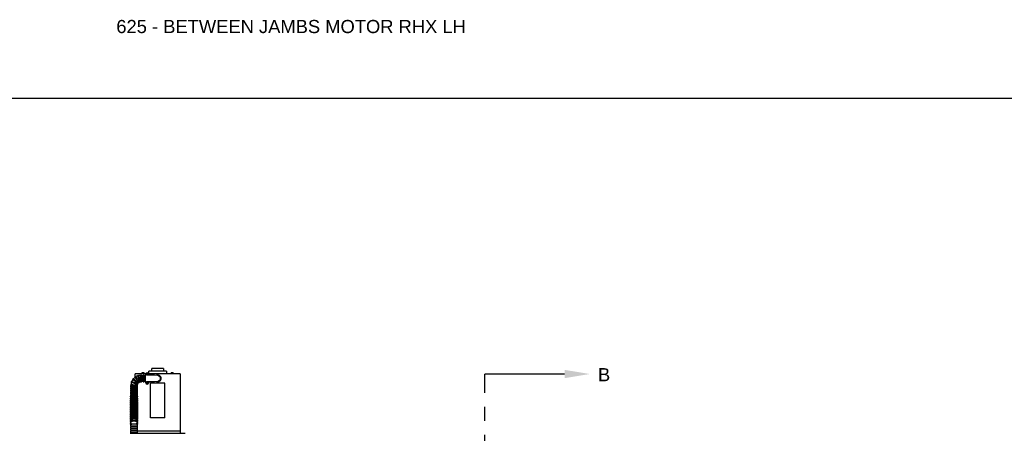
# Model space of a CAD drawing. Header units: inches. Extents: x 169.6 to 213.7, y 195.1 to 247.7.
# Tile 9 of 48: x 176.1 to 183.1, y 205.4 to 208.4. Entities that reach past the tile are written whole.
import ezdxf
from ezdxf import colors
from ezdxf.entities.mleader import LeaderData, LeaderLine
from ezdxf.math import Vec2, Vec3

# ---------------------------------------------------------------- set-up
doc = ezdxf.new("R2010")
doc.units = ezdxf.units.IN
doc.header["$LTSCALE"] = 0.25
doc.header["$MEASUREMENT"] = 0
doc.linetypes.add('CENTER', pattern=[2, 1.25, -0.25, 0.25, -0.25])
for name, color, linetype in [('ANNOTATIONS', 1, 'Continuous'), ('RHX LH F.O.H.', 7, 'Continuous'), ('SECTION CUTS', 6, 'CENTER')]:
    doc.layers.add(name, color=color, linetype=linetype)
doc.styles.add('ARIAL', font='arial.ttf', dxfattribs={"height": 0.09375})
doc.styles.get("Standard").update_dxf_attribs({"font": 'romans.shx'})

msp = doc.modelspace()

# ---------------------------------------------------------------- linework, layer by layer
at = {"layer": 'defpoints'}
msp.add_lwpolyline([(189.05875, 195.07023), (169.58887, 195.07023), (169.58887, 207.80534), (189.05875, 207.80534)], close=True, dxfattribs=at)
at = {"layer": 'RHX LH F.O.H.', "linetype": 'Continuous'}
for p, q in [((177.13048, 205.85808), (177.00248, 205.85808)), ((177.10883, 205.87808), (177.02413, 205.87808)), ((176.88922, 205.79938), (176.88928, 205.79934)), ((176.97997, 205.83908), (176.90473, 205.83908)), ((176.94615, 205.82876), (176.94615, 205.82951)), ((176.97297, 205.84063), (176.95227, 205.84063)), ((176.9524, 205.82951), (176.9524, 205.78576)), ((176.95413, 205.84063), (176.95413, 205.84606)), ((176.95443, 205.84063), (176.95443, 205.84606)), ((176.97011, 205.84663), (176.95512, 205.84663)), ((176.96049, 205.84063), (176.96049, 205.84606)), ((176.96148, 205.84606), (176.96049, 205.84606)), ((176.96148, 205.84606), (176.96148, 205.84063)), ((176.96178, 205.78576), (176.96178, 205.82951)), ((176.96326, 205.84637), (176.96326, 205.84263)), ((176.96615, 205.84263), (176.96326, 205.84263)), ((176.96615, 205.84263), (176.96615, 205.84637)), ((176.96793, 205.84063), (176.96793, 205.84606)), ((176.96868, 205.84606), (176.96793, 205.84606)), ((176.96803, 205.82951), (176.96803, 205.78576)), ((176.96868, 205.84606), (176.96868, 205.84063)), ((176.97081, 205.84063), (176.97081, 205.84606)), ((176.97111, 205.84063), (176.97111, 205.84606)), ((176.97906, 205.78576), (176.97906, 205.82951)), ((176.97973, 205.83708), (176.97973, 205.83708)), ((176.97973, 205.77893), (176.97973, 205.83673)), ((176.98657, 205.83033), (176.97973, 205.83033)), ((176.97973, 205.78534), (176.9866, 205.78534)), ((176.9869, 205.83722), (176.99092, 205.83717)), ((176.98708, 205.83533), (176.99102, 205.83615)), ((176.9901, 205.8411), (176.99092, 205.83717)), ((176.99037, 205.83762), (176.99092, 205.83717)), ((176.99102, 205.83615), (176.99056, 205.8356)), ((176.99194, 205.83727), (176.99092, 205.83717)), ((176.99102, 205.83615), (176.99092, 205.83717)), ((176.99096, 205.83213), (176.99102, 205.83615)), ((176.99102, 205.83615), (176.99204, 205.83625)), ((176.99199, 205.84128), (176.99194, 205.83727)), ((176.99587, 205.83809), (176.99194, 205.83727)), ((176.99194, 205.83727), (176.99239, 205.83782)), ((176.99194, 205.83727), (176.99204, 205.83625)), ((176.99605, 205.8362), (176.99204, 205.83625)), ((176.99259, 205.83579), (176.99204, 205.83625)), ((176.99286, 205.83232), (176.99204, 205.83625)), ((176.99635, 205.78534), (177.00323, 205.78534)), ((177.00323, 205.83033), (176.99638, 205.83033)), ((177.22823, 205.83908), (177.00298, 205.83908)), ((177.00323, 205.83033), (177.00323, 205.83673)), ((177.00323, 205.83658), (177.01973, 205.83515)), ((177.01973, 205.83265), (177.00323, 205.83408)), ((177.0416, 205.83075), (177.00323, 205.83075)), ((177.00323, 205.78534), (177.00323, 205.77893)), ((177.00323, 205.78492), (177.0416, 205.78492)), ((177.01973, 205.83265), (177.01973, 205.83515)), ((177.01973, 205.83515), (177.06648, 205.83108)), ((177.06648, 205.82858), (177.01973, 205.83265)), ((177.01973, 205.78302), (177.06648, 205.78708)), ((177.06648, 205.78458), (177.01973, 205.78052)), ((177.18068, 205.84063), (177.15998, 205.84063)), ((177.16297, 205.84606), (177.16252, 205.84606)), ((177.16252, 205.84063), (177.16252, 205.84606)), ((177.16297, 205.84606), (177.16297, 205.84063)), ((177.17768, 205.84663), (177.16298, 205.84663)), ((177.17033, 205.84063), (177.17033, 205.84606)), ((177.17769, 205.84063), (177.17769, 205.84606)), ((177.17814, 205.84606), (177.17769, 205.84606)), ((177.17814, 205.84637), (177.17814, 205.84263)), ((177.17814, 205.84606), (177.17814, 205.84063)), ((177.17815, 205.84263), (177.17814, 205.84263)), ((177.17815, 205.84263), (177.17815, 205.84637)), ((177.17815, 205.84063), (177.17815, 205.84606)), ((176.91969, 205.74701), (176.87594, 205.74701)), ((176.87594, 205.74076), (176.91969, 205.74076)), ((176.91969, 205.73138), (176.87594, 205.73138)), ((176.87594, 205.72513), (176.91969, 205.72513)), ((176.91969, 205.71576), (176.87594, 205.71576)), ((176.97973, 205.77858), (176.97973, 205.77858)), ((176.98688, 205.77919), (176.99085, 205.77857)), ((176.98738, 205.78103), (176.99112, 205.77956)), ((176.98938, 205.77483), (176.99085, 205.77857)), ((176.99085, 205.77857), (176.99023, 205.77822)), ((176.99076, 205.78018), (176.99112, 205.77956)), ((176.99085, 205.77857), (176.99112, 205.77956)), ((176.99085, 205.77857), (176.99184, 205.7783)), ((176.99174, 205.78353), (176.99112, 205.77956)), ((176.99211, 205.77929), (176.99112, 205.77956)), ((176.99122, 205.77434), (176.99184, 205.7783)), ((176.99211, 205.77929), (176.99184, 205.7783)), ((176.99219, 205.77768), (176.99184, 205.7783)), ((176.99558, 205.77684), (176.99184, 205.7783)), ((176.99357, 205.78303), (176.99211, 205.77929)), ((176.99211, 205.77929), (176.99273, 205.77965)), ((176.99607, 205.77867), (176.99211, 205.77929)), ((177.00323, 205.78158), (177.01973, 205.78302)), ((177.01973, 205.78052), (177.00323, 205.77908)), ((177.01648, 205.52596), (177.01648, 205.77346)), ((177.11648, 205.77346), (177.01648, 205.77346)), ((177.01973, 205.78052), (177.01973, 205.78302)), ((177.11648, 205.52596), (177.11648, 205.77346)), ((176.87594, 205.70951), (176.91969, 205.70951)), ((176.91969, 205.69752), (176.87594, 205.69752)), ((176.87594, 205.69127), (176.91969, 205.69127)), ((176.87594, 205.66862), (176.87594, 205.67563)), ((176.87594, 205.65728), (176.87594, 205.66049)), ((176.91969, 205.67564), (176.91969, 205.66864)), ((176.91969, 205.66046), (176.91969, 205.65726)), ((177.11648, 205.52596), (177.01648, 205.52596)), ((176.87594, 205.48696), (176.87594, 205.49493)), ((176.87594, 205.47543), (176.87594, 205.47985)), ((176.87594, 205.47048), (176.91969, 205.47048)), ((176.91969, 205.46423), (176.87594, 205.46423)), ((176.87594, 205.45486), (176.91969, 205.45486)), ((176.91969, 205.44861), (176.87594, 205.44861)), ((176.87594, 205.43923), (176.91969, 205.43923)), ((176.91969, 205.43298), (176.87594, 205.43298)), ((176.91969, 205.49495), (176.91969, 205.48695)), ((176.91969, 205.47982), (176.91969, 205.47543)), ((176.92226, 205.43433), (177.22823, 205.43433)), ((176.86969, 205.41616), (177.26344, 205.41616)), ((176.87594, 205.42361), (176.91969, 205.42361)), ((176.91969, 205.41736), (176.87594, 205.41736))]:
    msp.add_line(p, q, dxfattribs=at)
at = {"layer": 'RHX LH F.O.H.', "linetype": 'Continuous', "flags": 128}
for points in [[(176.87989, 205.7791), (176.87973, 205.77916), (176.8796, 205.77921), (176.87949, 205.77925), (176.87939, 205.77928), (176.87932, 205.77931), (176.87927, 205.77933), (176.87924, 205.77934), (176.87923, 205.77934)], [(177.05911, 205.78394), (177.06225, 205.78319), (177.06648, 205.78283)], [(176.87594, 205.64709), (176.87596, 205.64767), (176.87649, 205.64996), (176.8777, 205.65216), (176.87956, 205.65419), (176.882, 205.656), (176.88496, 205.65752), (176.88832, 205.65871), (176.892, 205.65952), (176.89585, 205.65993), (176.89978, 205.65993), (176.90363, 205.65952), (176.90731, 205.65871), (176.91067, 205.65752), (176.91363, 205.656), (176.91607, 205.65419), (176.91793, 205.65216), (176.91914, 205.64996), (176.91967, 205.64767), (176.91969, 205.64709)], [(176.87594, 205.63447), (176.87596, 205.63505), (176.87649, 205.63734), (176.8777, 205.63954), (176.87956, 205.64157), (176.882, 205.64338), (176.88496, 205.6449), (176.88832, 205.64609), (176.892, 205.6469), (176.89585, 205.64731), (176.89978, 205.64731), (176.90363, 205.6469), (176.90731, 205.64609), (176.91067, 205.6449), (176.91363, 205.64338), (176.91607, 205.64157), (176.91793, 205.63954), (176.91914, 205.63734), (176.91967, 205.63505), (176.91969, 205.63447)], [(176.87594, 205.62185), (176.87596, 205.62242), (176.87649, 205.62472), (176.8777, 205.62692), (176.87956, 205.62895), (176.882, 205.63076), (176.88496, 205.63228), (176.88832, 205.63347), (176.892, 205.63428), (176.89585, 205.63469), (176.89978, 205.63469), (176.90363, 205.63428), (176.90731, 205.63347), (176.91067, 205.63228), (176.91363, 205.63076), (176.91607, 205.62895), (176.91793, 205.62692), (176.91914, 205.62472), (176.91967, 205.62242), (176.91969, 205.62185)], [(176.87594, 205.60923), (176.87596, 205.6098), (176.87649, 205.6121), (176.8777, 205.61429), (176.87956, 205.61633), (176.882, 205.61814), (176.88496, 205.61966), (176.88832, 205.62085), (176.892, 205.62166), (176.89585, 205.62207), (176.89978, 205.62207), (176.90363, 205.62166), (176.90731, 205.62085), (176.91067, 205.61966), (176.91363, 205.61814), (176.91607, 205.61633), (176.91793, 205.61429), (176.91914, 205.6121), (176.91967, 205.6098), (176.91969, 205.60923)], [(176.87594, 205.59661), (176.87596, 205.59718), (176.87649, 205.59948), (176.8777, 205.60167), (176.87956, 205.60371), (176.882, 205.60552), (176.88496, 205.60704), (176.88832, 205.60822), (176.892, 205.60904), (176.89585, 205.60945), (176.89978, 205.60945), (176.90363, 205.60904), (176.90731, 205.60822), (176.91067, 205.60704), (176.91363, 205.60552), (176.91607, 205.60371), (176.91793, 205.60167), (176.91914, 205.59948), (176.91967, 205.59718), (176.91969, 205.59661)], [(176.87594, 205.58398), (176.87596, 205.58456), (176.87649, 205.58685), (176.8777, 205.58905), (176.87956, 205.59109), (176.882, 205.5929), (176.88496, 205.59442), (176.88832, 205.5956), (176.892, 205.59642), (176.89585, 205.59683), (176.89978, 205.59683), (176.90363, 205.59642), (176.90731, 205.5956), (176.91067, 205.59442), (176.91363, 205.5929), (176.91607, 205.59109), (176.91793, 205.58905), (176.91914, 205.58685), (176.91967, 205.58456), (176.91969, 205.58398)], [(176.87594, 205.57136), (176.87596, 205.57194), (176.87649, 205.57423), (176.8777, 205.57643), (176.87956, 205.57847), (176.882, 205.58028), (176.88496, 205.5818), (176.88832, 205.58298), (176.892, 205.5838), (176.89585, 205.58421), (176.89978, 205.58421), (176.90363, 205.5838), (176.90731, 205.58298), (176.91067, 205.5818), (176.91363, 205.58028), (176.91607, 205.57847), (176.91793, 205.57643), (176.91914, 205.57423), (176.91967, 205.57194), (176.91969, 205.57136)], [(176.87594, 205.49132), (176.87448, 205.49293), (176.8734, 205.49485), (176.87287, 205.49686), (176.87292, 205.49907), (176.87357, 205.50111), (176.87474, 205.50298), (176.87644, 205.50473), (176.87871, 205.50634), (176.88152, 205.50775), (176.88475, 205.50891), (176.88827, 205.50978), (176.892, 205.51036), (176.89586, 205.51066), (176.89976, 205.51066), (176.90361, 205.51037), (176.90733, 205.50979), (176.91082, 205.50893), (176.91403, 205.50779), (176.91688, 205.50636), (176.91931, 205.50463), (176.92101, 205.50283), (176.92215, 205.50091), (176.92273, 205.49891), (176.92281, 205.49779)], [(176.87594, 205.55874), (176.87596, 205.55932), (176.87649, 205.56161), (176.8777, 205.56381), (176.87956, 205.56585), (176.882, 205.56766), (176.88496, 205.56918), (176.88832, 205.57036), (176.892, 205.57118), (176.89585, 205.57159), (176.89978, 205.57159), (176.90363, 205.57118), (176.90731, 205.57036), (176.91067, 205.56918), (176.91363, 205.56766), (176.91607, 205.56585), (176.91793, 205.56381), (176.91914, 205.56161), (176.91967, 205.55932), (176.91969, 205.55874)], [(176.87594, 205.54612), (176.87596, 205.5467), (176.87649, 205.54899), (176.8777, 205.55119), (176.87956, 205.55323), (176.882, 205.55504), (176.88496, 205.55656), (176.88832, 205.55774), (176.892, 205.55856), (176.89585, 205.55897), (176.89978, 205.55897), (176.90363, 205.55856), (176.90731, 205.55774), (176.91067, 205.55656), (176.91363, 205.55504), (176.91607, 205.55323), (176.91793, 205.55119), (176.91914, 205.54899), (176.91967, 205.5467), (176.91969, 205.54612)], [(176.87594, 205.5335), (176.87596, 205.53408), (176.87649, 205.53637), (176.8777, 205.53857), (176.87956, 205.54061), (176.882, 205.54242), (176.88496, 205.54394), (176.88832, 205.54512), (176.892, 205.54593), (176.89585, 205.54635), (176.89978, 205.54635), (176.90363, 205.54593), (176.90731, 205.54512), (176.91067, 205.54394), (176.91363, 205.54242), (176.91607, 205.54061), (176.91793, 205.53857), (176.91914, 205.53637), (176.91967, 205.53408), (176.91969, 205.5335)], [(176.87594, 205.52088), (176.87596, 205.52146), (176.87649, 205.52375), (176.8777, 205.52595), (176.87956, 205.52799), (176.882, 205.52979), (176.88496, 205.53132), (176.88832, 205.5325), (176.892, 205.53331), (176.89585, 205.53373), (176.89978, 205.53373), (176.90363, 205.53331), (176.90731, 205.5325), (176.91067, 205.53132), (176.91363, 205.52979), (176.91607, 205.52799), (176.91793, 205.52595), (176.91914, 205.52375), (176.91967, 205.52146), (176.91969, 205.52088)], [(176.87594, 205.50826), (176.87596, 205.50884), (176.87649, 205.51113), (176.8777, 205.51333), (176.87956, 205.51537), (176.882, 205.51717), (176.88496, 205.5187), (176.88832, 205.51988), (176.892, 205.52069), (176.89585, 205.52111), (176.89978, 205.52111), (176.90363, 205.52069), (176.90731, 205.51988), (176.91067, 205.5187), (176.91363, 205.51717), (176.91607, 205.51537), (176.91793, 205.51333), (176.91914, 205.51113), (176.91967, 205.50884), (176.91969, 205.50826)]]:
    msp.add_lwpolyline(points, dxfattribs=at)
at = {"layer": 'RHX LH F.O.H.', "linetype": 'Continuous'}
for centre, radius, start, end in [((176.8803, 205.78228), 0.00313, 69.946477, 249.946477), ((176.94781, 205.75763), 0.07188, 144.533168, 157.434773), ((176.89114, 205.80184), 0.00313, 52.041546, 232.041546), ((176.94781, 205.75763), 0.07187, 126.648653, 139.544972), ((176.90748, 205.81712), 0.00313, 34.136615, 214.136615), ((176.94781, 205.75763), 0.07187, 108.729311, 121.641251), ((176.92772, 205.82664), 0.00313, 16.231684, 196.231684), ((176.94781, 205.75763), 0.07187, 91.348054, 103.738073), ((176.93995, 205.78464), 0.00313, 199.416422, 13.046945), ((176.94781, 205.75763), 0.02812, 93.376525, 99.932908), ((176.94928, 205.82951), 0.00312, 0, 180), ((176.94928, 205.78576), 0.00313, 180, 0), ((176.9649, 205.82951), 0.00312, 0, 180), ((176.9649, 205.78576), 0.00312, 180, 0), ((176.99148, 205.83673), 0.01175, 0, 180), ((176.99148, 205.83671), 0.00805, 296.967517, 243.032464), ((176.99148, 205.77893), 0.00805, 116.57246, 63.42754), ((177.00459, 205.69992), 0.13844, 95.898116, 97.341322), ((177.0067, 205.83818), 0.01982, 182.773736, 188.274764), ((176.97816, 205.97314), 0.1381, 273.704618, 275.151346), ((176.99295, 205.82151), 0.01979, 92.769432, 98.279068), ((177.12822, 205.85005), 0.13841, 183.706226, 185.149739), ((177.12815, 205.84981), 0.13832, 185.898339, 187.342803), ((176.99001, 205.8519), 0.01979, 272.76949, 278.279053), ((176.85475, 205.8236), 0.13837, 5.898514, 7.342389), ((177.00479, 205.70028), 0.1381, 93.704618, 95.151346), ((176.97836, 205.9735), 0.13843, 275.898093, 277.341346), ((176.85474, 205.82337), 0.13841, 3.706226, 5.149739), ((176.97625, 205.83524), 0.01982, 2.773346, 8.275154), ((177.06648, 205.80783), 0.025, 270, 107.134049), ((177.06648, 205.80783), 0.02325, 270, 90), ((177.06648, 205.80783), 0.02075, 270, 90), ((176.87594, 205.74388), 0.00313, 90, 270), ((176.87594, 205.72826), 0.00313, 90, 270), ((176.87594, 205.71263), 0.00313, 90, 270), ((176.87599, 205.76033), 0.00313, 87.851408, 267.851408), ((176.94781, 205.75763), 0.07188, 162.449206, 175.356112), ((176.91971, 205.75869), 0.00313, 269.637465, 84.66667), ((176.91969, 205.74388), 0.00313, 270, 90), ((176.91969, 205.72826), 0.00313, 270, 90), ((176.91969, 205.71263), 0.00313, 270, 90), ((176.94781, 205.75763), 0.02812, 166.297337, 171.537732), ((176.9214, 205.76728), 0.00313, 253.131216, 66.761739), ((176.94781, 205.75763), 0.02812, 148.384689, 153.610358), ((176.92564, 205.77493), 0.00313, 235.226285, 48.856807), ((176.94781, 205.75763), 0.02812, 130.457631, 135.696076), ((176.93203, 205.78091), 0.00313, 214.136615, 30.951876), ((176.94781, 205.75763), 0.02812, 112.579253, 117.828694), ((176.99148, 205.77893), 0.01175, 180, 0), ((177.00625, 205.77493), 0.01983, 162.090138, 167.589789), ((177.02722, 205.9113), 0.13813, 253.020339, 254.466809), ((176.95541, 205.64625), 0.13852, 75.214703, 76.657109), ((177.1241, 205.74288), 0.13846, 165.214769, 166.657803), ((176.99548, 205.79371), 0.01984, 252.091399, 257.588839), ((177.12402, 205.74314), 0.13832, 163.021449, 164.46593), ((176.85891, 205.81473), 0.13833, 343.021413, 344.465735), ((176.98747, 205.76416), 0.01984, 72.091399, 77.588839), ((177.02754, 205.91161), 0.13851, 255.214655, 256.657099), ((176.85889, 205.81497), 0.13842, 345.214564, 346.658008), ((176.95574, 205.64659), 0.1381, 73.020218, 74.46693), ((176.97671, 205.78293), 0.01983, 342.089762, 347.590165), ((176.87594, 205.69439), 0.00313, 90, 270), ((176.91969, 205.69439), 0.00313, 270, 90), ((176.87594, 205.46736), 0.00313, 90, 270), ((176.87594, 205.45173), 0.00313, 90, 270), ((176.87594, 205.43611), 0.00313, 90, 270), ((176.91969, 205.46736), 0.00313, 270, 90), ((176.91969, 205.45173), 0.00313, 270, 90), ((176.91969, 205.43611), 0.00313, 270, 90), ((176.87594, 205.42048), 0.00313, 90, 270), ((176.91969, 205.42048), 0.00313, 270, 90)]:
    msp.add_arc(centre, radius, start, end, dxfattribs=at)
for points in [[(177.00248, 205.84086), (177.00248, 205.85808)], [(177.02413, 205.85808), (177.02413, 205.87808)], [(177.10883, 205.87808), (177.10883, 205.85808)], [(177.13048, 205.85808), (177.13048, 205.83908)], [(176.90473, 205.8186), (176.90473, 205.83908)], [(176.90473, 205.81516), (176.90473, 205.81565)], [(176.95227, 205.83908), (176.95227, 205.84063)], [(176.9524, 205.82951), (176.96178, 205.82951)], [(176.96178, 205.78576), (176.9524, 205.78576)], [(176.95436, 205.84616), (176.95413, 205.84606)], [(176.95644, 205.84663), (176.95443, 205.84606)], [(176.96803, 205.82951), (176.97906, 205.82951)], [(176.97906, 205.78576), (176.96803, 205.78576)], [(176.96939, 205.84663), (176.96868, 205.84606)], [(176.97088, 205.84616), (176.97111, 205.84606)], [(176.97297, 205.84063), (176.97297, 205.83908)], [(177.15998, 205.83908), (177.15998, 205.84063)], [(177.1654, 205.84663), (177.16297, 205.84606)], [(177.17276, 205.84663), (177.17033, 205.84606)], [(177.18068, 205.84063), (177.18068, 205.83908)], [(177.22823, 205.83908), (177.22823, 205.78283)], [(176.87594, 205.74701), (176.87594, 205.7572)], [(176.87594, 205.73138), (176.87594, 205.74076)], [(176.87594, 205.71576), (176.87594, 205.72513)], [(176.91969, 205.75557), (176.91969, 205.74701)], [(176.91969, 205.74076), (176.91969, 205.73138)], [(176.91969, 205.72513), (176.91969, 205.71576)], [(177.22823, 205.78283), (177.22823, 205.43433)], [(176.87594, 205.69752), (176.87594, 205.70951)], [(176.87594, 205.68189), (176.87594, 205.69127)], [(176.87594, 205.64478), (176.87594, 205.64709)], [(176.91969, 205.70951), (176.91969, 205.69752)], [(176.91969, 205.69127), (176.91969, 205.68189)], [(176.91969, 205.64709), (176.91969, 205.64477)], [(176.87594, 205.63216), (176.87594, 205.63447)], [(176.87594, 205.61954), (176.87594, 205.62185)], [(176.87594, 205.60692), (176.87594, 205.60923)], [(176.87594, 205.5943), (176.87594, 205.59661)], [(176.87594, 205.58168), (176.87594, 205.58398)], [(176.91969, 205.63447), (176.91969, 205.63215)], [(176.91969, 205.62185), (176.91969, 205.61953)], [(176.91969, 205.60923), (176.91969, 205.60691)], [(176.91969, 205.59661), (176.91969, 205.59429)], [(176.91969, 205.58398), (176.91969, 205.58167)], [(176.87594, 205.56906), (176.87594, 205.57136)], [(176.87594, 205.55644), (176.87594, 205.55874)], [(176.87594, 205.54382), (176.87594, 205.54612)], [(176.87594, 205.5312), (176.87594, 205.5335)], [(176.87594, 205.51858), (176.87594, 205.52088)], [(176.87594, 205.5049), (176.87594, 205.50826)], [(176.91969, 205.57136), (176.91969, 205.56905)], [(176.91969, 205.55874), (176.91969, 205.55643)], [(176.91969, 205.54612), (176.91969, 205.54381)], [(176.91969, 205.5335), (176.91969, 205.53119)], [(176.91969, 205.52088), (176.91969, 205.51857)], [(176.91969, 205.50826), (176.91969, 205.5049)], [(176.87594, 205.47048), (176.87594, 205.47543)], [(176.87594, 205.45486), (176.87594, 205.46423)], [(176.87594, 205.43923), (176.87594, 205.44861)], [(176.87594, 205.42361), (176.87594, 205.43298)], [(176.91969, 205.47543), (176.91969, 205.47048)], [(176.91969, 205.46423), (176.91969, 205.45486)], [(176.91969, 205.44861), (176.91969, 205.43923)], [(176.91969, 205.43298), (176.91969, 205.42361)], [(177.22823, 205.43433), (177.22823, 205.41616)], [(176.87594, 205.41616), (176.87594, 205.41736)], [(176.91969, 205.41736), (176.91969, 205.41616)]]:
    msp.add_open_spline(points, degree=1, dxfattribs=at)
for points, knots in [([(176.88163, 205.78512), (176.88157, 205.78514), (176.88122, 205.78527), (176.88289, 205.78466), (176.88657, 205.78332), (176.89218, 205.78127), (176.89885, 205.77883), (176.9059, 205.77626), (176.91251, 205.77385), (176.918, 205.77184), (176.92145, 205.77058), (176.92294, 205.77004), (176.92256, 205.77017), (176.92253, 205.77019)], [0, 0, 0, 0, 0.022536, 0.1296954, 0.2368629, 0.344089, 0.4514247, 0.558919, 0.6665998, 0.7744192, 0.8821689, 0.989491, 1, 1, 1, 1]), ([(176.92382, 205.7724), (176.92383, 205.77239), (176.92416, 205.77213), (176.92298, 205.77305), (176.92024, 205.77518), (176.91575, 205.77869), (176.91026, 205.78296), (176.90433, 205.78759), (176.89867, 205.79201), (176.89387, 205.79575), (176.89065, 205.79827), (176.88915, 205.79944), (176.88941, 205.79923), (176.88947, 205.79919)], [0, 0, 0, 0, 0.00444263, 0.11114363, 0.21785172, 0.32508912, 0.43278858, 0.54060042, 0.64829135, 0.75579639, 0.86313651, 0.97036082, 1, 1, 1, 1]), ([(176.8933, 205.80412), (176.89325, 205.80417), (176.89297, 205.80438), (176.89441, 205.80325), (176.89756, 205.8008), (176.90231, 205.79709), (176.90793, 205.79271), (176.91385, 205.78809), (176.91937, 205.78379), (176.92394, 205.78022), (176.92677, 205.77801), (176.92798, 205.77707), (176.92766, 205.77732), (176.92764, 205.77733)], [0, 0, 0, 0, 0.0260526, 0.1332047, 0.2403674, 0.3475897, 0.4549239, 0.5624178, 0.670098, 0.777914, 0.8856481, 0.9929453, 1, 1, 1, 1]), ([(176.92949, 205.77911), (176.9294, 205.77924), (176.92922, 205.7795), (176.92727, 205.78237), (176.92426, 205.78681), (176.92042, 205.79247), (176.91622, 205.79867), (176.91213, 205.8047), (176.90861, 205.80989), (176.90614, 205.81353), (176.90492, 205.81533), (176.90506, 205.81513), (176.9051, 205.81507)], [0, 0, 0, 0, 0.09629531, 0.20302078, 0.3102366, 0.41795253, 0.52582547, 0.63359784, 0.7411861, 0.84860387, 0.95589862, 1, 1, 1, 1]), ([(176.91016, 205.81874), (176.91014, 205.81877), (176.90996, 205.81904), (176.9108, 205.8178), (176.91286, 205.81475), (176.91612, 205.80995), (176.92005, 205.80415), (176.92427, 205.79794), (176.92826, 205.79204), (176.93164, 205.78706), (176.93385, 205.7838), (176.93484, 205.78233), (176.93463, 205.78264), (176.9346, 205.78269)], [0, 0, 0, 0, 0.0108019, 0.1179691, 0.2251415, 0.3323669, 0.4396956, 0.5471781, 0.6548467, 0.7626652, 0.8704467, 0.9778389, 1, 1, 1, 1]), ([(176.937, 205.78364), (176.937, 205.78362), (176.93711, 205.78323), (176.9367, 205.78464), (176.93574, 205.78795), (176.93415, 205.79341), (176.9322, 205.80008), (176.9301, 205.8073), (176.92809, 205.8142), (176.92639, 205.82006), (176.92524, 205.824), (176.9247, 205.82585), (176.92479, 205.82553), (176.92481, 205.82546)], [0, 0, 0, 0, 0.0034151, 0.110117, 0.21682, 0.3240492, 0.4317436, 0.5395534, 0.6472442, 0.7547481, 0.8620876, 0.9693097, 1, 1, 1, 1]), ([(176.93076, 205.8274), (176.93075, 205.82741), (176.93066, 205.82774), (176.93106, 205.82636), (176.93206, 205.82294), (176.93366, 205.81743), (176.93561, 205.81074), (176.93771, 205.80354), (176.93971, 205.79666), (176.9414, 205.79083), (176.94253, 205.78695), (176.94305, 205.78516), (176.94295, 205.7855), (176.94293, 205.78557)], [0, 0, 0, 0, 0.0061234, 0.1132956, 0.2204721, 0.3276974, 0.4350244, 0.5425036, 0.6501687, 0.7579871, 0.8657806, 0.9732018, 1, 1, 1, 1]), ([(176.94615, 205.78572), (176.94615, 205.78572), (176.94615, 205.78531), (176.94615, 205.78676), (176.94615, 205.79017), (176.94615, 205.79584), (176.94615, 205.80276), (176.94615, 205.81026), (176.94615, 205.81743), (176.94615, 205.82354), (176.94615, 205.82768), (176.94615, 205.82963), (176.94615, 205.8293), (176.94615, 205.82923)], [0, 0, 0, 0, 0.0013135, 0.108513, 0.2157089, 0.3230558, 0.4305374, 0.5380522, 0.6455319, 0.7529598, 0.8603404, 0.967688, 1, 1, 1, 1]), ([(176.95443, 205.84606), (176.95447, 205.8461), (176.9547, 205.84637), (176.95494, 205.84651), (176.95513, 205.84663)], [0, 0, 0, 0, 0.18327483, 1, 1, 1, 1]), ([(176.96049, 205.84606), (176.96045, 205.84607), (176.95979, 205.84634), (176.95912, 205.84649), (176.95848, 205.84663)], [0, 0, 0, 0, 0.0645801, 1, 1, 1, 1]), ([(176.96326, 205.84637), (176.96279, 205.8463), (176.9622, 205.84622), (176.96161, 205.84609), (176.96148, 205.84606)], [0, 0, 0, 0, 0.78261843, 1, 1, 1, 1]), ([(176.96314, 205.84663), (176.96316, 205.8466), (176.9632, 205.84651), (176.96324, 205.84642), (176.96326, 205.84637)], [0, 0, 0, 0, 0.4346922, 1, 1, 1, 1]), ([(176.96615, 205.84637), (176.96613, 205.84642), (176.96609, 205.84651), (176.96605, 205.8466), (176.96603, 205.84663)], [0, 0, 0, 0, 0.5653078, 1, 1, 1, 1]), ([(176.96793, 205.84606), (176.96737, 205.84618), (176.96677, 205.8463), (176.96618, 205.84637), (176.96615, 205.84637)], [0, 0, 0, 0, 0.96126467, 1, 1, 1, 1]), ([(176.97081, 205.84606), (176.97077, 205.8461), (176.97054, 205.84637), (176.9703, 205.84651), (176.97011, 205.84663)], [0, 0, 0, 0, 0.1832747, 1, 1, 1, 1]), ([(176.97111, 205.84606), (176.97102, 205.84611), (176.97084, 205.8462), (176.97065, 205.84626), (176.97056, 205.84629)], [0, 0, 0, 0, 0.5071685, 1, 1, 1, 1]), ([(177.06919, 205.82827), (177.0697, 205.82812), (177.07176, 205.82754), (177.07489, 205.826), (177.07843, 205.82364), (177.08134, 205.82089), (177.0837, 205.81764), (177.0857, 205.81332), (177.08665, 205.80772), (177.0855, 205.80127), (177.08218, 205.79541), (177.07763, 205.7913), (177.07347, 205.78888), (177.07109, 205.78807), (177.07024, 205.78778)], [0, 0, 0, 0, 0.0284245, 0.1145036, 0.1855469, 0.2565213, 0.3280863, 0.3995972, 0.510368, 0.6272677, 0.7439783, 0.8650575, 0.9519617, 1, 1, 1, 1]), ([(177.16252, 205.84637), (177.16261, 205.84642), (177.16276, 205.84651), (177.16292, 205.8466), (177.16298, 205.84663)], [0, 0, 0, 0, 0.5652945, 1, 1, 1, 1]), ([(177.16252, 205.84606), (177.16252, 205.84618), (177.16252, 205.8463), (177.16252, 205.84637), (177.16252, 205.84637)], [0, 0, 0, 0, 0.9612573, 1, 1, 1, 1]), ([(177.17033, 205.84606), (177.17018, 205.8461), (177.16938, 205.84637), (177.16856, 205.84651), (177.16789, 205.84663)], [0, 0, 0, 0, 0.1832784, 1, 1, 1, 1]), ([(177.17769, 205.84606), (177.17764, 205.84607), (177.17684, 205.84634), (177.17602, 205.84649), (177.17525, 205.84663)], [0, 0, 0, 0, 0.0645719, 1, 1, 1, 1]), ([(177.17768, 205.84663), (177.17775, 205.8466), (177.1779, 205.84651), (177.17806, 205.84642), (177.17814, 205.84637)], [0, 0, 0, 0, 0.434692, 1, 1, 1, 1]), ([(177.17814, 205.84637), (177.17814, 205.84637), (177.17814, 205.8463), (177.17814, 205.84618), (177.17814, 205.84606)], [0, 0, 0, 0, 0.0387427, 1, 1, 1, 1]), ([(177.17815, 205.84606), (177.17815, 205.84609), (177.17815, 205.84622), (177.17815, 205.8463), (177.17815, 205.84637)], [0, 0, 0, 0, 0.21739037, 1, 1, 1, 1]), ([(176.87609, 205.7572), (176.87604, 205.7572), (176.87565, 205.75721), (176.8773, 205.75715), (176.88104, 205.75701), (176.88691, 205.75679), (176.89395, 205.75653), (176.90144, 205.75625), (176.90851, 205.75598), (176.91443, 205.75576), (176.91825, 205.75562), (176.91995, 205.75555), (176.91957, 205.75557), (176.91951, 205.75557)], [0, 0, 0, 0, 0.01497, 0.1222661, 0.2295663, 0.3369183, 0.444343, 0.5518317, 0.6593467, 0.7668392, 0.8742697, 0.9816268, 1, 1, 1, 1]), ([(176.87629, 205.76344), (176.87625, 205.76344), (176.87593, 205.76346), (176.87746, 205.7634), (176.88118, 205.76326), (176.88701, 205.76304), (176.89403, 205.76278), (176.90154, 205.7625), (176.90864, 205.76223), (176.91462, 205.762), (176.91851, 205.76186), (176.92025, 205.76179), (176.91987, 205.7618), (176.91981, 205.76181)], [0, 0, 0, 0, 0.0128897, 0.1200539, 0.2272246, 0.3344491, 0.4417781, 0.5492619, 0.6569314, 0.7647502, 0.8725243, 0.9799042, 1, 1, 1, 1]), ([(176.92046, 205.7643), (176.92047, 205.76429), (176.92086, 205.76415), (176.91949, 205.76465), (176.91627, 205.76582), (176.91094, 205.76777), (176.90442, 205.77015), (176.89736, 205.77272), (176.8906, 205.77519), (176.88485, 205.77729), (176.88098, 205.7787), (176.87916, 205.77937), (176.87946, 205.77926), (176.87953, 205.77923)], [0, 0, 0, 0, 0.0024964, 0.1091999, 0.2158966, 0.3231185, 0.4308086, 0.5386169, 0.6463071, 0.7538105, 0.8611487, 0.9683697, 1, 1, 1, 1]), ([(176.87594, 205.65818), (176.87555, 205.65846), (176.87463, 205.65912), (176.87361, 205.66043), (176.87288, 205.66209), (176.87274, 205.6639), (176.87319, 205.66564), (176.87415, 205.66716), (176.87552, 205.6685), (176.87743, 205.66974), (176.87992, 205.67086), (176.88294, 205.67181), (176.8863, 205.67255), (176.8899, 205.67308), (176.89367, 205.6734), (176.89753, 205.67352), (176.90138, 205.67343), (176.90515, 205.67314), (176.90875, 205.67265), (176.91209, 205.67196), (176.91511, 205.67107), (176.91778, 205.66997), (176.91989, 205.66869), (176.92144, 205.66723), (176.92243, 205.66565), (176.92279, 205.66432), (176.92281, 205.66358), (176.92281, 205.66342)], [0, 0, 0, 0, 0.0275027, 0.064625, 0.0980942, 0.1305412, 0.164444, 0.1980784, 0.2348918, 0.277802, 0.3259569, 0.374037, 0.4208585, 0.4668655, 0.5124181, 0.5577439, 0.6030012, 0.6483061, 0.6937742, 0.7395825, 0.7859969, 0.8334614, 0.8826989, 0.9233842, 0.958366, 0.9910473, 1, 1, 1, 1]), ([(176.87594, 205.67562), (176.87591, 205.67562), (176.87578, 205.67563), (176.87565, 205.67564), (176.87537, 205.67568), (176.87502, 205.67577), (176.87447, 205.67598), (176.87381, 205.67642), (176.87318, 205.67718), (176.8728, 205.6782), (176.8728, 205.67932), (176.87315, 205.68028), (176.87368, 205.68097), (176.87424, 205.68142), (176.87476, 205.68167), (176.87514, 205.6818), (176.87535, 205.68184), (176.87542, 205.68185), (176.87545, 205.68186)], [0, 0, 0, 0, 0.0329293, 0.1291352, 0.1801533, 0.2224361, 0.2731608, 0.348214, 0.4323005, 0.5284289, 0.6275441, 0.7185403, 0.7923497, 0.855002, 0.907332, 0.9474945, 0.9813076, 1, 1, 1, 1]), ([(176.87484, 205.64331), (176.87464, 205.64359), (176.87385, 205.64465), (176.87312, 205.64672), (176.8727, 205.64939), (176.87298, 205.65201), (176.87385, 205.6545), (176.87529, 205.65683), (176.87726, 205.65897), (176.87976, 205.6609), (176.88273, 205.66255), (176.88608, 205.66389), (176.88973, 205.66487), (176.89358, 205.66547), (176.89752, 205.6657), (176.90147, 205.66553), (176.90534, 205.66498), (176.90903, 205.66405), (176.91245, 205.66276), (176.91554, 205.66111), (176.9182, 205.65913), (176.92034, 205.65685), (176.92186, 205.65434), (176.92269, 205.65188), (176.92278, 205.65029), (176.92281, 205.64961)], [0, 0, 0, 0, 0.01598819, 0.0611537, 0.10458995, 0.14679409, 0.18865991, 0.23108224, 0.27479032, 0.31985625, 0.36581954, 0.41210953, 0.45834071, 0.50445333, 0.55048325, 0.59650471, 0.64259258, 0.68882269, 0.73528575, 0.78204982, 0.82909811, 0.8760771, 0.92226345, 0.9668976, 1, 1, 1, 1]), ([(176.87484, 205.63069), (176.87464, 205.63097), (176.87385, 205.63203), (176.87312, 205.6341), (176.8727, 205.63677), (176.87298, 205.63939), (176.87385, 205.64188), (176.87529, 205.6442), (176.87726, 205.64635), (176.87976, 205.64827), (176.88273, 205.64993), (176.88608, 205.65127), (176.88973, 205.65225), (176.89358, 205.65285), (176.89752, 205.65308), (176.90147, 205.65291), (176.90534, 205.65236), (176.90903, 205.65143), (176.91245, 205.65014), (176.91554, 205.64849), (176.9182, 205.64651), (176.92034, 205.64423), (176.92186, 205.64172), (176.92269, 205.63926), (176.92278, 205.63767), (176.92281, 205.63699)], [0, 0, 0, 0, 0.0159873, 0.0611533, 0.1045901, 0.1467937, 0.1886601, 0.2310824, 0.2747905, 0.3198565, 0.3658195, 0.4121097, 0.4583408, 0.5044531, 0.5504832, 0.5965047, 0.6425926, 0.6888227, 0.7352858, 0.7820506, 0.8290984, 0.876077, 0.9222634, 0.9668976, 1, 1, 1, 1]), ([(176.91944, 205.68191), (176.91925, 205.68193), (176.91881, 205.68197), (176.91527, 205.68204), (176.90977, 205.68209), (176.90285, 205.68212), (176.89537, 205.68212), (176.88819, 205.6821), (176.88203, 205.68206), (176.87788, 205.68199), (176.8759, 205.68194), (176.87611, 205.68191), (176.87614, 205.68191)], [0, 0, 0, 0, 0.088731, 0.2006601, 0.3125862, 0.424507, 0.5364218, 0.6483341, 0.7602467, 0.8721652, 0.9840885, 1, 1, 1, 1]), ([(176.87622, 205.6605), (176.87622, 205.66101), (176.8762, 205.66231), (176.87898, 205.66425), (176.8839, 205.66604), (176.89049, 205.6672), (176.89787, 205.66759), (176.90522, 205.66719), (176.91175, 205.66603), (176.91664, 205.66425), (176.9194, 205.66234), (176.9194, 205.66106), (176.91939, 205.66058)], [0, 0, 0, 0, 0.0701577, 0.1783798, 0.2867283, 0.3949717, 0.5027528, 0.6099949, 0.7172242, 0.8249778, 0.933204, 1, 1, 1, 1]), ([(176.87625, 205.67565), (176.87625, 205.67566), (176.87626, 205.6757), (176.87901, 205.67577), (176.88392, 205.67583), (176.89052, 205.67587), (176.89789, 205.67588), (176.90524, 205.67587), (176.91177, 205.67583), (176.91666, 205.67577), (176.91944, 205.6757), (176.91942, 205.67566), (176.91941, 205.67564)], [0, 0, 0, 0, 0.0621956, 0.1708684, 0.2796683, 0.3883615, 0.4965893, 0.6042764, 0.711953, 0.8201577, 0.928836, 1, 1, 1, 1]), ([(176.92281, 205.66342), (176.92277, 205.66293), (176.92268, 205.66184), (176.92194, 205.66032), (176.92093, 205.65906), (176.92006, 205.65843), (176.91969, 205.65816)], [0, 0, 0, 0, 0.2252952, 0.4983116, 0.7839012, 1, 1, 1, 1]), ([(176.92012, 205.68187), (176.9202, 205.68186), (176.92035, 205.68183), (176.92079, 205.68171), (176.9214, 205.68142), (176.92206, 205.68087), (176.92262, 205.68002), (176.92281, 205.67925), (176.92281, 205.67882), (176.92281, 205.67877)], [0, 0, 0, 0, 0.1167407, 0.2167306, 0.3577916, 0.5340055, 0.7403958, 0.9656145, 1, 1, 1, 1]), ([(176.92281, 205.67877), (176.92277, 205.67838), (176.9227, 205.67769), (176.92221, 205.67685), (176.92165, 205.6763), (176.9211, 205.67596), (176.92065, 205.67578), (176.92035, 205.6757), (176.92023, 205.67568), (176.92017, 205.67567)], [0, 0, 0, 0, 0.237848, 0.4294103, 0.5895152, 0.725292, 0.8344694, 0.9178037, 1, 1, 1, 1]), ([(176.92281, 205.64961), (176.92279, 205.64908), (176.92272, 205.64768), (176.92213, 205.6455), (176.92125, 205.64398), (176.92082, 205.64324)], [0, 0, 0, 0, 0.2408585, 0.6264916, 1, 1, 1, 1]), ([(176.87484, 205.61807), (176.87464, 205.61835), (176.87385, 205.61941), (176.87312, 205.62148), (176.8727, 205.62415), (176.87298, 205.62677), (176.87385, 205.62926), (176.87529, 205.63158), (176.87726, 205.63373), (176.87976, 205.63565), (176.88273, 205.63731), (176.88608, 205.63865), (176.88973, 205.63963), (176.89358, 205.64023), (176.89752, 205.64046), (176.90147, 205.64029), (176.90534, 205.63974), (176.90903, 205.63881), (176.91245, 205.63752), (176.91554, 205.63587), (176.9182, 205.63389), (176.92034, 205.63161), (176.92186, 205.6291), (176.92269, 205.62664), (176.92278, 205.62505), (176.92281, 205.62437)], [0, 0, 0, 0, 0.0159882, 0.0611542, 0.1045904, 0.1467946, 0.1886604, 0.2310832, 0.2747909, 0.3198572, 0.3658202, 0.4121102, 0.4583414, 0.5044537, 0.5504838, 0.5965052, 0.6425931, 0.6888232, 0.7352863, 0.7820508, 0.8290986, 0.8760785, 0.9222639, 0.9668981, 1, 1, 1, 1]), ([(176.87484, 205.60545), (176.87464, 205.60573), (176.87385, 205.60679), (176.87312, 205.60886), (176.8727, 205.61153), (176.87298, 205.61415), (176.87385, 205.61663), (176.87529, 205.61896), (176.87726, 205.62111), (176.87976, 205.62303), (176.88273, 205.62469), (176.88608, 205.62602), (176.88973, 205.62701), (176.89358, 205.62761), (176.89752, 205.62784), (176.90147, 205.62767), (176.90534, 205.62712), (176.90903, 205.62619), (176.91245, 205.6249), (176.91554, 205.62325), (176.9182, 205.62127), (176.92034, 205.61899), (176.92186, 205.61648), (176.92269, 205.61402), (176.92278, 205.61243), (176.92281, 205.61175)], [0, 0, 0, 0, 0.0159878, 0.0611538, 0.1045905, 0.1467941, 0.1886604, 0.2310828, 0.2747909, 0.3198568, 0.3658198, 0.41211, 0.4583411, 0.5044534, 0.5504835, 0.596505, 0.6425928, 0.6888229, 0.735286, 0.7820508, 0.8290994, 0.876078, 0.9222634, 0.9668976, 1, 1, 1, 1]), ([(176.87484, 205.59283), (176.87464, 205.59311), (176.87385, 205.59417), (176.87312, 205.59624), (176.8727, 205.5989), (176.87298, 205.60153), (176.87385, 205.60401), (176.87529, 205.60634), (176.87726, 205.60849), (176.87976, 205.61041), (176.88273, 205.61207), (176.88608, 205.6134), (176.88973, 205.61439), (176.89358, 205.61499), (176.89752, 205.61521), (176.90147, 205.61505), (176.90534, 205.6145), (176.90903, 205.61357), (176.91245, 205.61228), (176.91554, 205.61063), (176.9182, 205.60865), (176.92034, 205.60637), (176.92186, 205.60386), (176.92269, 205.6014), (176.92278, 205.59981), (176.92281, 205.59913)], [0, 0, 0, 0, 0.01598819, 0.0611542, 0.10459046, 0.14679462, 0.18865952, 0.23108321, 0.27479092, 0.31985721, 0.36581954, 0.41211012, 0.45834132, 0.50445369, 0.55048373, 0.59650522, 0.6425931, 0.68882323, 0.73528631, 0.78205079, 0.82909944, 0.87607845, 0.92226391, 0.96689808, 1, 1, 1, 1]), ([(176.87484, 205.58021), (176.87464, 205.58049), (176.87385, 205.58155), (176.87312, 205.58362), (176.8727, 205.58628), (176.87298, 205.58891), (176.87385, 205.59139), (176.87529, 205.59372), (176.87726, 205.59587), (176.87976, 205.59779), (176.88273, 205.59945), (176.88608, 205.60078), (176.88973, 205.60176), (176.89358, 205.60237), (176.89752, 205.60259), (176.90147, 205.60243), (176.90534, 205.60188), (176.90903, 205.60095), (176.91245, 205.59966), (176.91554, 205.59801), (176.9182, 205.59603), (176.92034, 205.59375), (176.92186, 205.59124), (176.92269, 205.58878), (176.92278, 205.58719), (176.92281, 205.58651)], [0, 0, 0, 0, 0.0159878, 0.0611538, 0.1045905, 0.1467947, 0.1886595, 0.2310828, 0.2747909, 0.3198568, 0.3658192, 0.41211, 0.458341, 0.5044534, 0.5504834, 0.5965049, 0.6425928, 0.6888229, 0.735286, 0.7820507, 0.8290994, 0.876078, 0.9222634, 0.9668976, 1, 1, 1, 1]), ([(176.87484, 205.56759), (176.87464, 205.56787), (176.87385, 205.56893), (176.87312, 205.571), (176.8727, 205.57366), (176.87298, 205.57628), (176.87385, 205.57877), (176.87529, 205.5811), (176.87726, 205.58325), (176.87976, 205.58517), (176.88273, 205.58683), (176.88608, 205.58816), (176.88973, 205.58914), (176.89358, 205.58975), (176.89752, 205.58997), (176.90147, 205.58981), (176.90534, 205.58926), (176.90903, 205.58833), (176.91245, 205.58704), (176.91554, 205.58539), (176.9182, 205.58341), (176.92034, 205.58113), (176.92186, 205.57862), (176.92269, 205.57616), (176.92278, 205.57457), (176.92281, 205.57389)], [0, 0, 0, 0, 0.0159882, 0.0611542, 0.1045905, 0.1467946, 0.1886595, 0.2310832, 0.2747909, 0.3198572, 0.3658196, 0.4121101, 0.4583413, 0.5044537, 0.5504838, 0.5965053, 0.6425932, 0.6888233, 0.7352869, 0.7820508, 0.8290994, 0.8760784, 0.9222634, 0.9668981, 1, 1, 1, 1]), ([(176.87484, 205.55497), (176.87464, 205.55525), (176.87385, 205.55631), (176.87312, 205.55838), (176.8727, 205.56104), (176.87298, 205.56366), (176.87385, 205.56615), (176.87529, 205.56848), (176.87726, 205.57063), (176.87976, 205.57255), (176.88273, 205.57421), (176.88608, 205.57554), (176.88973, 205.57652), (176.89358, 205.57713), (176.89752, 205.57735), (176.90147, 205.57719), (176.90534, 205.57664), (176.90903, 205.57571), (176.91245, 205.57442), (176.91554, 205.57277), (176.9182, 205.57079), (176.92034, 205.56851), (176.92186, 205.566), (176.92269, 205.56354), (176.92278, 205.56195), (176.92281, 205.56127)], [0, 0, 0, 0, 0.0159882, 0.0611527, 0.1045904, 0.1467936, 0.1886594, 0.2310826, 0.2747906, 0.3198565, 0.3658188, 0.4121096, 0.4583406, 0.5044529, 0.550483, 0.5965044, 0.6425922, 0.6888223, 0.7352859, 0.7820499, 0.8290985, 0.8760771, 0.9222625, 0.9668967, 1, 1, 1, 1]), ([(176.92281, 205.63699), (176.92279, 205.63646), (176.92272, 205.63506), (176.92213, 205.63288), (176.92125, 205.63136), (176.92082, 205.63062)], [0, 0, 0, 0, 0.2408662, 0.6264975, 1, 1, 1, 1]), ([(176.92281, 205.62437), (176.92279, 205.62384), (176.92272, 205.62244), (176.92213, 205.62026), (176.92125, 205.61874), (176.92082, 205.618)], [0, 0, 0, 0, 0.2408652, 0.6264949, 1, 1, 1, 1]), ([(176.92281, 205.61175), (176.92279, 205.61121), (176.92272, 205.60982), (176.92213, 205.60763), (176.92125, 205.60612), (176.92082, 205.60538)], [0, 0, 0, 0, 0.2408662, 0.6264975, 1, 1, 1, 1]), ([(176.92281, 205.59913), (176.92279, 205.59859), (176.92272, 205.5972), (176.92213, 205.59501), (176.92125, 205.5935), (176.92082, 205.59276)], [0, 0, 0, 0, 0.2408652, 0.6264949, 1, 1, 1, 1]), ([(176.92281, 205.58651), (176.92279, 205.58597), (176.92272, 205.58458), (176.92213, 205.58239), (176.92125, 205.58088), (176.92082, 205.58014)], [0, 0, 0, 0, 0.2408617, 0.6264975, 1, 1, 1, 1]), ([(176.92281, 205.57389), (176.92279, 205.57335), (176.92272, 205.57196), (176.92213, 205.56977), (176.92125, 205.56826), (176.92082, 205.56752)], [0, 0, 0, 0, 0.2408652, 0.6264949, 1, 1, 1, 1]), ([(176.87484, 205.54235), (176.87464, 205.54262), (176.87385, 205.54369), (176.87312, 205.54576), (176.8727, 205.54842), (176.87298, 205.55104), (176.87385, 205.55353), (176.87529, 205.55586), (176.87726, 205.55801), (176.87976, 205.55993), (176.88273, 205.56159), (176.88608, 205.56292), (176.88973, 205.5639), (176.89358, 205.56451), (176.89752, 205.56473), (176.90147, 205.56457), (176.90534, 205.56402), (176.90903, 205.56309), (176.91245, 205.56179), (176.91554, 205.56015), (176.9182, 205.55817), (176.92034, 205.55589), (176.92186, 205.55338), (176.92269, 205.55092), (176.92278, 205.54933), (176.92281, 205.54865)], [0, 0, 0, 0, 0.01598776, 0.06115281, 0.10459, 0.14679319, 0.18865901, 0.23108269, 0.27479077, 0.3198559, 0.3658189, 0.41210946, 0.45834064, 0.50445299, 0.55048305, 0.59650454, 0.6425924, 0.68882251, 0.73528611, 0.7820499, 0.82909853, 0.87607752, 0.92226251, 0.96689714, 1, 1, 1, 1]), ([(176.87484, 205.52973), (176.87464, 205.53), (176.87385, 205.53107), (176.87312, 205.53314), (176.8727, 205.5358), (176.87298, 205.53842), (176.87385, 205.54091), (176.87529, 205.54324), (176.87726, 205.54538), (176.87976, 205.54731), (176.88273, 205.54897), (176.88608, 205.5503), (176.88973, 205.55128), (176.89358, 205.55189), (176.89752, 205.55211), (176.90147, 205.55195), (176.90534, 205.5514), (176.90903, 205.55047), (176.91245, 205.54917), (176.91554, 205.54753), (176.9182, 205.54555), (176.92034, 205.54327), (176.92186, 205.54075), (176.92269, 205.5383), (176.92278, 205.5367), (176.92281, 205.53603)], [0, 0, 0, 0, 0.0159882, 0.0611527, 0.1045895, 0.1467936, 0.1886594, 0.2310826, 0.2747898, 0.3198557, 0.3658187, 0.4121095, 0.4583405, 0.5044528, 0.5504828, 0.5965043, 0.6425921, 0.6888222, 0.7352858, 0.7820499, 0.8290981, 0.8760771, 0.9222625, 0.9668967, 1, 1, 1, 1]), ([(176.87484, 205.51711), (176.87464, 205.51738), (176.87385, 205.51845), (176.87312, 205.52052), (176.8727, 205.52318), (176.87298, 205.5258), (176.87385, 205.52829), (176.87529, 205.53062), (176.87726, 205.53276), (176.87976, 205.53469), (176.88273, 205.53635), (176.88608, 205.53768), (176.88973, 205.53866), (176.89358, 205.53927), (176.89752, 205.53949), (176.90147, 205.53933), (176.90534, 205.53878), (176.90903, 205.53785), (176.91245, 205.53655), (176.91554, 205.53491), (176.9182, 205.53293), (176.92034, 205.53065), (176.92186, 205.52813), (176.92269, 205.52568), (176.92278, 205.52408), (176.92281, 205.52341)], [0, 0, 0, 0, 0.01598776, 0.0611528, 0.10458904, 0.14679318, 0.18865946, 0.2310827, 0.27478991, 0.31985584, 0.36581883, 0.41210962, 0.45834063, 0.50445297, 0.55048302, 0.59650451, 0.64259227, 0.68882254, 0.73528613, 0.78204992, 0.82909854, 0.87607753, 0.92226252, 0.96689714, 1, 1, 1, 1]), ([(176.87541, 205.50367), (176.875, 205.50422), (176.874, 205.50554), (176.87311, 205.50789), (176.87271, 205.51056), (176.87298, 205.51318), (176.87385, 205.51567), (176.87529, 205.518), (176.87726, 205.52014), (176.87976, 205.52207), (176.88273, 205.52372), (176.88608, 205.52506), (176.88973, 205.52604), (176.89358, 205.52665), (176.89752, 205.52687), (176.90147, 205.52671), (176.90534, 205.52616), (176.90903, 205.52523), (176.91245, 205.52393), (176.91554, 205.52229), (176.9182, 205.52031), (176.92034, 205.51803), (176.92186, 205.51551), (176.92269, 205.51306), (176.92278, 205.51146), (176.92281, 205.51079)], [0, 0, 0, 0, 0.0308404, 0.0753233, 0.1181044, 0.1596715, 0.2009054, 0.2426883, 0.2857358, 0.3301215, 0.375391, 0.4209829, 0.4665161, 0.5119325, 0.5572677, 0.6025945, 0.6479867, 0.6935191, 0.7392813, 0.7853395, 0.8316777, 0.8779476, 0.9234359, 0.9673972, 1, 1, 1, 1]), ([(176.8762, 205.49479), (176.87619, 205.49558), (176.87618, 205.49748), (176.87902, 205.50028), (176.88397, 205.50278), (176.89055, 205.50439), (176.89793, 205.50493), (176.9053, 205.50435), (176.91184, 205.50271), (176.91671, 205.5002), (176.91945, 205.49746), (176.91942, 205.49565), (176.91941, 205.49493)], [0, 0, 0, 0, 0.0763311, 0.183463, 0.29041, 0.3972066, 0.5039024, 0.6105488, 0.717195, 0.8238888, 0.9306811, 1, 1, 1, 1]), ([(176.92281, 205.51079), (176.92279, 205.51025), (176.92273, 205.50885), (176.92208, 205.50666), (176.9212, 205.5048), (176.92041, 205.50388), (176.92022, 205.50366)], [0, 0, 0, 0, 0.2121207, 0.5517486, 0.8935473, 1, 1, 1, 1]), ([(176.92281, 205.56127), (176.92279, 205.56073), (176.92272, 205.55934), (176.92213, 205.55715), (176.92125, 205.55564), (176.92082, 205.5549)], [0, 0, 0, 0, 0.2408551, 0.62649, 1, 1, 1, 1]), ([(176.92281, 205.54865), (176.92279, 205.54811), (176.92272, 205.54672), (176.92213, 205.54453), (176.92125, 205.54302), (176.92082, 205.54228)], [0, 0, 0, 0, 0.2408585, 0.6264916, 1, 1, 1, 1]), ([(176.92281, 205.53603), (176.92279, 205.53549), (176.92272, 205.5341), (176.92213, 205.53191), (176.92125, 205.5304), (176.92082, 205.52966)], [0, 0, 0, 0, 0.2408551, 0.62649, 1, 1, 1, 1]), ([(176.92281, 205.52341), (176.92279, 205.52287), (176.92272, 205.52148), (176.92213, 205.51929), (176.92125, 205.51778), (176.92082, 205.51704)], [0, 0, 0, 0, 0.2408585, 0.6264916, 1, 1, 1, 1]), ([(176.87594, 205.47904), (176.87573, 205.47912), (176.87512, 205.47934), (176.87433, 205.47988), (176.87343, 205.4808), (176.87282, 205.48207), (176.87277, 205.48357), (176.87328, 205.48488), (176.87407, 205.48581), (176.87501, 205.48649), (176.87631, 205.4871), (176.8777, 205.48757), (176.87896, 205.48782), (176.87935, 205.4879)], [0, 0, 0, 0, 0.0546041, 0.1576924, 0.2400937, 0.3199305, 0.3997635, 0.4795575, 0.5558421, 0.6414526, 0.7537441, 0.9244028, 1, 1, 1, 1]), ([(176.8762, 205.47984), (176.87621, 205.4801), (176.87623, 205.48073), (176.87911, 205.48167), (176.88409, 205.4825), (176.89071, 205.48304), (176.8981, 205.48321), (176.90545, 205.48301), (176.91197, 205.48245), (176.91679, 205.4816), (176.9195, 205.48067), (176.91944, 205.48005), (176.91941, 205.4798)], [0, 0, 0, 0, 0.0750233, 0.1821169, 0.289027, 0.3957866, 0.5024469, 0.609059, 0.7156717, 0.8223326, 0.9290933, 1, 1, 1, 1]), ([(176.91372, 205.48836), (176.914, 205.48833), (176.91527, 205.48815), (176.91712, 205.48776), (176.91916, 205.48718), (176.92059, 205.48653), (176.92172, 205.48568), (176.92252, 205.48459), (176.9228, 205.48357), (176.92281, 205.48302), (176.92281, 205.48295)], [0, 0, 0, 0, 0.0582021, 0.2609505, 0.4715305, 0.6625251, 0.7825347, 0.8847441, 0.9854431, 1, 1, 1, 1]), ([(176.92281, 205.49779), (176.92279, 205.49729), (176.92272, 205.49608), (176.92203, 205.49424), (176.92101, 205.49259), (176.92006, 205.49171), (176.91969, 205.49137)], [0, 0, 0, 0, 0.2043836, 0.5004459, 0.8022439, 1, 1, 1, 1]), ([(176.92281, 205.48295), (176.92275, 205.48246), (176.92263, 205.4815), (176.92188, 205.48042), (176.92101, 205.47968), (176.92031, 205.47924), (176.91981, 205.47906), (176.91969, 205.47902)], [0, 0, 0, 0, 0.222888, 0.4295771, 0.6475675, 0.9161063, 1, 1, 1, 1])]:
    msp.add_open_spline(points, degree=3, knots=knots, dxfattribs=at)
at = {"layer": 'SECTION CUTS'}
msp.add_line((179.40252, 200.19168), (179.40252, 205.83894), dxfattribs=at)

# ---------------------------------------------------------------- texts
at = {"layer": 'ANNOTATIONS', "insert": (176.77122, 208.36436), "char_height": 0.09375, "width": 6.6097632, "attachment_point": 1, "line_spacing_factor": 0.86134, "style": 'ARIAL'}
msp.add_mtext('625 - BETWEEN JAMBS MOTOR RHX LH', dxfattribs=at)
at = {"layer": 'SECTION CUTS', "style": 'ARIAL'}
msp.add_text('B', height=0.09375, dxfattribs=at).set_placement((180.21055, 205.78725))

# ---------------------------------------------------------------- leaders
at = {"layer": 'SECTION CUTS'}
ml = msp.add_multileader_mtext('Standard', dxfattribs=at)
ml.set_content('', color=256)
ml.set_leader_properties()
ml.build(insert=Vec2(0, 0))
ml.multileader.update_dxf_attribs({"dogleg_length": 0, "arrow_head_size": 0.18})
ctx = ml.context
ctx.base_point, ctx.char_height, ctx.arrow_head_size, ctx.landing_gap_size, ctx.plane_origin, ctx.plane_x_axis, ctx.plane_y_axis = Vec3(179.40252, 205.83894), 0.18, 0.18, 0, Vec3(180.15204, 205.83894), Vec3(0, 1), Vec3(-1, 0)
notes = []
notes.append((ctx, [(0, (1, 1, 0), (179.40252, 205.83894), (1, 0), 0, [(0, [(180.15204, 205.83894)], 0, [])])]))
ctx.mtext.insert, ctx.mtext.text_direction, ctx.mtext.rotation, ctx.mtext.flow_direction = Vec3(179.31252, 205.83894), Vec3(0, 1), 1.5707963, 5
for ctx, leaders in notes:
    for number, flags, end, landing, length, lines in leaders:
        leader = LeaderData()
        leader.index, (leader.has_last_leader_line, leader.has_dogleg_vector, leader.attachment_direction) = number, flags
        leader.last_leader_point, leader.dogleg_vector, leader.dogleg_length = Vec3(end), Vec3(landing), length
        for number, points, colour, breaks in lines:
            line = LeaderLine()
            line.index, line.vertices, line.color, line.breaks = number, Vec3.list(points), colors.encode_raw_color(colour), breaks
            leader.lines.append(line)
        ctx.leaders.append(leader)

doc.saveas('drawing.dxf')
